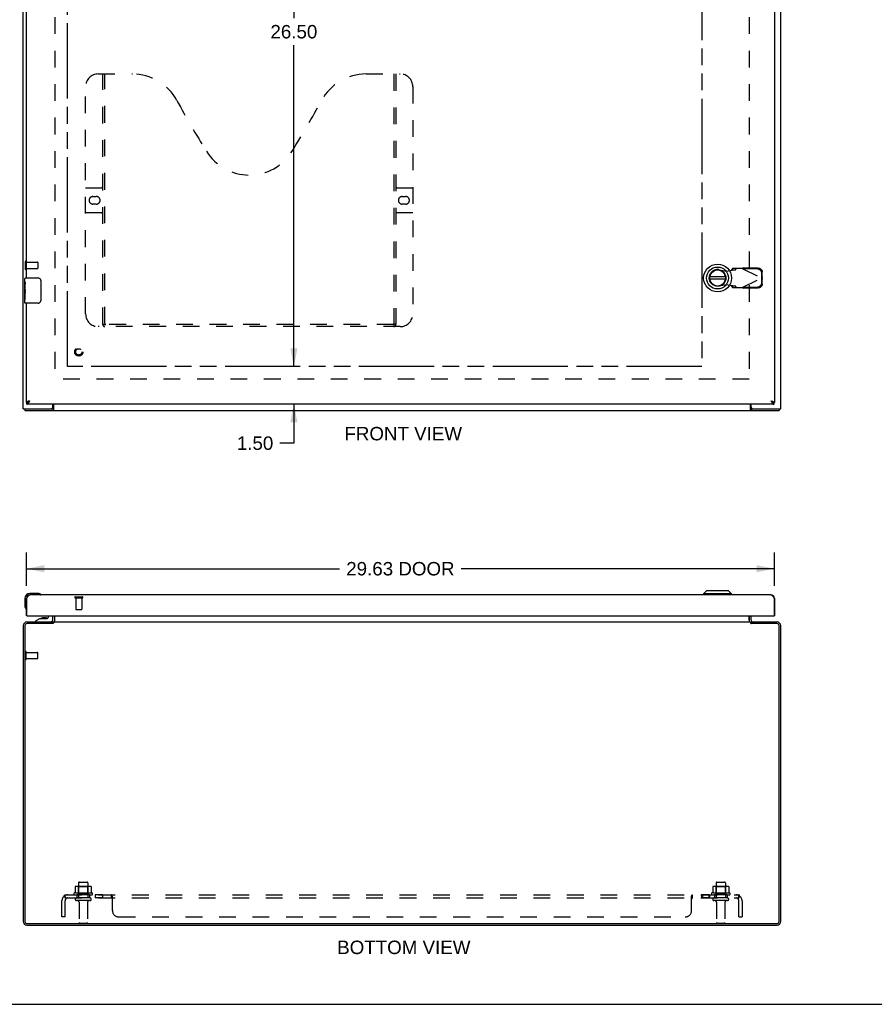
# Model space of a CAD drawing. Header units: inches. Extents: x 0 to 120, y 0 to 78.
# Tile 2 of 4: x 26 to 60, y 0 to 39. Entities that reach past the tile are written whole.
import ezdxf

# ---------------------------------------------------------------- set-up
doc = ezdxf.new("R2010")
doc.units = ezdxf.units.IN
doc.header["$LTSCALE"] = 6.625984
doc.header["$MEASUREMENT"] = 0
doc.linetypes.add('HIDDEN', pattern=[0.2, 0.1, -0.1])
doc.linetypes.add('PHANTOM', pattern=[0.8, 0.45, -0.05, 0.1, -0.05, 0.1, -0.05])
doc.layers.get('0').update_dxf_attribs({"linetype": 'CONTINUOUS'})
for name, color, linetype in [('02___PRT_ALL_AXES', 7, 'CONTINUOUS'), ('AVAILABLE_DOOR_SPACE', 7, 'CONTINUOUS'), ('DEFAULT_2', 8, 'HIDDEN'), ('DIMENSIONS', 7, 'CONTINUOUS')]:
    doc.layers.add(name, color=color, linetype=linetype)
doc.styles.get("Standard").update_dxf_attribs({"font": 'arial.ttf'})
doc.dimstyles.new('DIMSTYLE_1', dxfattribs={"dimtxt": 0.531496, "dimasz": 0.708661, "dimexe": 0.09, "dimexo": 0.07, "dimgap": 0.0375, "dimtad": 0, "dimtih": 1, "dimtoh": 1, "dimzin": 4, "dimdsep": 46, "dimtxsty": 'Standard', "dimblk": '_FILLED', "dimblk1": '_FILLED', "dimblk2": '_FILLED', "dimcen": 0.09, "dimazin": 1, "dimtfac": 1, "dimtofl": 0, "dimtmove": 0, "dimatfit": 3, "dimldrblk": '_FILLED', "dimfxl": 1, "dimtolj": 1, "dimtzin": 4, "dimarcsym": 0})

# ---------------------------------------------------------------- blocks, each defined once
blk = doc.blocks.new('_FILLED')
at = {"color": 0, "linetype": 'ByBlock'}
blk.add_solid([(0, 0), (-1, 0.2), (-1, -0.2)], dxfattribs=at)
blk = doc.blocks.new('*D5')
at = {"layer": 'DIMENSIONS', "color": 2, "linetype": 'Continuous'}
for p, q in [((26.654, 16.568), (26.654, 17.881)), ((56.279, 16.568), (56.279, 17.881)), ((26.654, 17.243), (39.057, 17.243)), ((56.279, 17.243), (43.876, 17.243))]:
    blk.add_line(p, q, dxfattribs=at)
at = {"layer": 'DIMENSIONS', "color": 2, "linetype": 'Continuous', "xscale": 0.7086614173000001, "yscale": 0.7086614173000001, "zscale": 0.7086614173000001, "rotation": 180}
blk.add_blockref('_FILLED', (26.654, 17.243), dxfattribs=at)
at = {"layer": 'DIMENSIONS', "color": 2, "linetype": 'Continuous', "xscale": 0.7086614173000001, "yscale": 0.7086614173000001, "zscale": 0.7086614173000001}
blk.add_blockref('_FILLED', (56.279, 17.243), dxfattribs=at)
at = {"layer": 'DIMENSIONS', "color": 2, "linetype": 'Continuous', "insert": (41.466, 17.509), "char_height": 0.5315, "width": 4.28753, "attachment_point": 2, "line_spacing_factor": 0.9}
blk.add_mtext('29.63 DOOR', dxfattribs=at)
blk = doc.blocks.new('*D11')
at = {"layer": 'DIMENSIONS', "color": 2, "linetype": 'Continuous'}
for p, q in [((37.247, 51.752), (37.247, 39.033)), ((37.247, 25.252), (37.247, 37.97))]:
    blk.add_line(p, q, dxfattribs=at)
at = {"layer": 'DIMENSIONS', "color": 2, "linetype": 'Continuous', "xscale": 0.7086614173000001, "yscale": 0.7086614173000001, "zscale": 0.7086614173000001}
for p, rotation in [((37.247, 51.752), 90), ((37.247, 25.252), 270)]:
    blk.add_blockref('_FILLED', p, dxfattribs=dict(at, rotation=rotation))
at = {"layer": 'DIMENSIONS', "color": 2, "linetype": 'Continuous', "insert": (37.247, 38.767), "char_height": 0.5315, "width": 1.85727, "attachment_point": 2, "line_spacing_factor": 0.9}
blk.add_mtext('26.50', dxfattribs=at)
blk = doc.blocks.new('*D12')
at = {"layer": 'DIMENSIONS', "color": 2, "linetype": 'Continuous'}
for p, q in [((37.247, 25.252), (37.247, 26.669)), ((37.247, 23.752), (37.247, 22.214)), ((37.247, 22.214), (36.697, 22.214))]:
    blk.add_line(p, q, dxfattribs=at)
at = {"layer": 'DIMENSIONS', "color": 2, "linetype": 'Continuous', "xscale": 0.7086614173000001, "yscale": 0.7086614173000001, "zscale": 0.7086614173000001}
for p, rotation in [((37.247, 25.252), 270), ((37.247, 23.752), 90)]:
    blk.add_blockref('_FILLED', p, dxfattribs=dict(at, rotation=rotation))
at = {"layer": 'DIMENSIONS', "color": 2, "linetype": 'Continuous', "insert": (36.432, 22.479), "char_height": 0.5315, "width": 1.44433, "attachment_point": 3, "line_spacing_factor": 0.9}
blk.add_mtext('1.50', dxfattribs=at)

msp = doc.modelspace()

# ---------------------------------------------------------------- linework, layer by layer
at = {"color": 3, "linetype": 'Continuous'}
for p, q in [((26.529, 23.577), (26.529, 53.427)), ((56.529, 23.577), (56.529, 53.427)), ((56.279, 53.177), (56.279, 23.827)), ((26.654, 28.752), (26.654, 48.252)), ((26.654, 23.827), (26.654, 27.752)), ((26.789, 23.887), (26.771, 23.882)), ((26.529, 23.577), (27.644, 23.577)), ((26.592, 23.502), (56.466, 23.502)), ((56.266, 23.752), (26.667, 23.752)), ((27.704, 23.637), (27.704, 23.752)), ((27.731, 23.752), (27.731, 23.545)), ((55.327, 23.545), (55.327, 23.752)), ((55.354, 23.637), (55.354, 23.752)), ((55.414, 23.577), (56.529, 23.577)), ((26.654, 15.382), (26.654, 16.072)), ((26.667, 15.397), (26.667, 16.072)), ((56.144, 16.207), (26.789, 16.207)), ((56.266, 16.072), (56.266, 15.397)), ((56.279, 16.072), (56.279, 15.382)), ((26.682, 15.382), (56.251, 15.382)), ((27.704, 15.204), (27.704, 15.382)), ((27.781, 15.149), (27.781, 15.382)), ((55.277, 15.382), (55.277, 15.149)), ((55.354, 15.204), (55.354, 15.382)), ((26.529, 14.989), (26.529, 3.279)), ((26.592, 14.991), (26.592, 3.277)), ((27.701, 15.071), (26.672, 15.071)), ((26.674, 15.134), (27.704, 15.134)), ((27.716, 15.081), (27.712, 15.078)), ((27.731, 15.134), (27.731, 15.092)), ((27.731, 15.134), (55.327, 15.134)), ((55.292, 15.142), (55.295, 15.14)), ((55.327, 15.134), (55.327, 15.092)), ((55.354, 15.134), (56.384, 15.134)), ((56.386, 15.071), (55.357, 15.071)), ((56.466, 3.277), (56.466, 14.991)), ((56.529, 3.279), (56.529, 14.989)), ((26.672, 3.197), (56.386, 3.197)), ((26.674, 3.134), (56.384, 3.134))]:
    msp.add_line(p, q, dxfattribs=at)
at = {"color": 7, "linetype": 'Continuous'}
for p, q in [((26.609, 28.752), (27.119, 28.752)), ((27.219, 28.652), (27.219, 27.852)), ((54.341, 28.791), (53.716, 28.791)), ((53.716, 28.712), (54.341, 28.712)), ((26.594, 28.136), (26.594, 28.17)), ((26.594, 27.767), (26.594, 27.906)), ((27.119, 27.752), (26.609, 27.752)), ((26.654, 23.827), (26.667, 23.827)), ((26.667, 23.752), (26.667, 23.827)), ((56.279, 23.827), (56.266, 23.827)), ((56.266, 23.752), (56.266, 23.827)), ((26.592, 23.577), (26.592, 23.502)), ((27.701, 23.577), (27.644, 23.577)), ((27.701, 23.577), (27.701, 23.502)), ((55.414, 23.577), (55.357, 23.577)), ((55.357, 23.577), (55.357, 23.502)), ((56.466, 23.577), (56.466, 23.502)), ((26.594, 16.067), (26.594, 15.778)), ((26.654, 16.072), (26.667, 16.072)), ((27.083, 16.267), (26.794, 16.267)), ((27.121, 16.264), (27.083, 16.267)), ((27.219, 16.22), (27.218, 16.22)), ((53.595, 16.365), (53.477, 16.246)), ((54.579, 16.246), (53.477, 16.246)), ((53.477, 16.246), (53.477, 16.207)), ((54.461, 16.365), (53.595, 16.365)), ((54.461, 16.365), (54.579, 16.246)), ((54.579, 16.246), (54.579, 16.207)), ((56.279, 16.072), (56.266, 16.072)), ((26.594, 15.778), (26.597, 15.74)), ((26.639, 15.649), (26.64, 15.645)), ((26.64, 15.645), (26.64, 15.644)), ((26.682, 15.382), (26.654, 15.382)), ((27.198, 15.277), (27.027, 15.178)), ((27.198, 15.277), (27.48, 15.277)), ((27.362, 15.293), (27.292, 15.293)), ((27.432, 15.293), (27.362, 15.293)), ((27.512, 15.382), (27.512, 15.309)), ((27.696, 15.218), (27.696, 15.382)), ((27.779, 15.204), (27.779, 15.382)), ((55.279, 15.204), (55.279, 15.382)), ((56.251, 15.382), (56.279, 15.382)), ((27.027, 15.139), (27.027, 15.178)), ((27.027, 15.139), (27.618, 15.139)), ((27.233, 15.134), (27.232, 15.139)), ((27.491, 15.134), (27.492, 15.139)), ((27.704, 15.073), (27.704, 15.134)), ((27.725, 15.091), (27.704, 15.117)), ((55.333, 15.091), (55.354, 15.117)), ((55.354, 15.073), (55.354, 15.134)), ((0, 0), (120.472, 0))]:
    msp.add_line(p, q, dxfattribs=at)
for points in [[(27.212, 28.688), (27.214, 28.682), (27.216, 28.676), (27.217, 28.67), (27.218, 28.664), (27.218, 28.658), (27.219, 28.652)], [(27.219, 27.852), (27.218, 27.845), (27.218, 27.839), (27.217, 27.833), (27.216, 27.827), (27.214, 27.821), (27.212, 27.815)], [(26.667, 23.827), (26.672, 23.827), (26.677, 23.827), (26.682, 23.828), (26.687, 23.829), (26.692, 23.83), (26.697, 23.831), (26.702, 23.833), (26.707, 23.835), (26.712, 23.837), (26.718, 23.839), (26.723, 23.842), (26.728, 23.844)], [(26.728, 23.844), (26.733, 23.847), (26.738, 23.85)], [(26.738, 23.85), (26.743, 23.853), (26.748, 23.857), (26.753, 23.86), (26.758, 23.864), (26.763, 23.867), (26.768, 23.871), (26.773, 23.875), (26.779, 23.879), (26.784, 23.883), (26.789, 23.887)], [(26.789, 23.887), (26.784, 23.884), (26.779, 23.881), (26.775, 23.878), (26.77, 23.875), (26.766, 23.872), (26.761, 23.869), (26.757, 23.866), (26.753, 23.863), (26.75, 23.86), (26.746, 23.857), (26.743, 23.854), (26.742, 23.853)], [(56.144, 23.887), (56.148, 23.884), (56.153, 23.881), (56.158, 23.878), (56.162, 23.875), (56.167, 23.872), (56.171, 23.869), (56.175, 23.866), (56.179, 23.863), (56.183, 23.86), (56.186, 23.857), (56.189, 23.854), (56.19, 23.853)], [(56.144, 23.887), (56.149, 23.883), (56.154, 23.879), (56.159, 23.875), (56.164, 23.871), (56.169, 23.867), (56.174, 23.864), (56.179, 23.86), (56.184, 23.857), (56.189, 23.853)], [(56.189, 23.853), (56.195, 23.85), (56.2, 23.847)], [(56.2, 23.847), (56.205, 23.844), (56.21, 23.842), (56.215, 23.839), (56.22, 23.837), (56.225, 23.835), (56.23, 23.833), (56.235, 23.831), (56.24, 23.83), (56.245, 23.829), (56.25, 23.828), (56.256, 23.827), (56.261, 23.827), (56.266, 23.827)], [(27.713, 23.587), (27.711, 23.584), (27.71, 23.583), (27.709, 23.582), (27.708, 23.581), (27.707, 23.579), (27.706, 23.579), (27.705, 23.578), (27.704, 23.577), (27.703, 23.577), (27.702, 23.577), (27.701, 23.577)], [(27.731, 23.598), (27.729, 23.598), (27.728, 23.598), (27.727, 23.598), (27.726, 23.598), (27.725, 23.597), (27.724, 23.597), (27.723, 23.596), (27.721, 23.596), (27.72, 23.595), (27.719, 23.594), (27.718, 23.593), (27.717, 23.592), (27.716, 23.591), (27.715, 23.59), (27.714, 23.588), (27.713, 23.587)], [(55.327, 23.598), (55.328, 23.598), (55.329, 23.598), (55.33, 23.598), (55.332, 23.598), (55.333, 23.597), (55.334, 23.597), (55.335, 23.596), (55.336, 23.596), (55.337, 23.595), (55.338, 23.594), (55.339, 23.593), (55.34, 23.592), (55.341, 23.591), (55.342, 23.59), (55.343, 23.588), (55.344, 23.587), (55.346, 23.584)], [(55.346, 23.584), (55.347, 23.583), (55.348, 23.582), (55.349, 23.581), (55.351, 23.579), (55.352, 23.579), (55.353, 23.578), (55.354, 23.577), (55.355, 23.577), (55.356, 23.577), (55.357, 23.577)], [(27.218, 16.22), (27.217, 16.221), (27.216, 16.221), (27.212, 16.222)], [(26.64, 15.644), (26.64, 15.642), (26.64, 15.642)], [(27.725, 15.091), (27.723, 15.09), (27.722, 15.089), (27.721, 15.087), (27.72, 15.085), (27.719, 15.083), (27.718, 15.082)], [(55.333, 15.091), (55.334, 15.09), (55.335, 15.089), (55.337, 15.087), (55.338, 15.085), (55.339, 15.083), (55.339, 15.082)]]:
    msp.add_lwpolyline(points, dxfattribs=at)
at = {"color": 3, "linetype": 'Continuous'}
for points in [[(26.771, 23.882), (26.762, 23.879), (26.754, 23.877), (26.745, 23.874), (26.737, 23.872), (26.729, 23.869), (26.721, 23.867), (26.714, 23.864), (26.707, 23.862), (26.7, 23.859), (26.693, 23.857), (26.687, 23.854), (26.682, 23.852), (26.676, 23.849), (26.672, 23.847), (26.668, 23.844), (26.664, 23.842), (26.661, 23.839), (26.658, 23.837), (26.656, 23.834), (26.655, 23.832), (26.654, 23.829), (26.654, 23.827)], [(26.667, 23.752), (26.672, 23.752), (26.677, 23.753), (26.682, 23.754), (26.687, 23.756), (26.692, 23.759), (26.697, 23.762), (26.702, 23.766), (26.707, 23.77), (26.712, 23.774), (26.718, 23.78), (26.723, 23.785), (26.728, 23.791), (26.733, 23.798), (26.738, 23.804), (26.743, 23.812), (26.748, 23.819), (26.753, 23.827), (26.758, 23.835), (26.763, 23.843), (26.768, 23.852), (26.773, 23.86), (26.779, 23.869), (26.784, 23.878), (26.789, 23.887)], [(56.144, 23.887), (56.161, 23.882), (56.17, 23.879), (56.179, 23.877), (56.187, 23.874), (56.195, 23.872), (56.203, 23.869), (56.211, 23.867), (56.219, 23.864), (56.226, 23.862), (56.233, 23.859), (56.239, 23.857), (56.245, 23.854), (56.251, 23.852), (56.256, 23.849), (56.261, 23.847), (56.265, 23.844), (56.268, 23.842), (56.272, 23.839), (56.274, 23.837), (56.276, 23.834), (56.278, 23.832), (56.278, 23.829), (56.279, 23.827)], [(56.144, 23.887), (56.149, 23.878), (56.154, 23.869), (56.159, 23.86), (56.164, 23.852), (56.169, 23.843), (56.174, 23.835), (56.179, 23.827), (56.184, 23.819), (56.189, 23.812), (56.195, 23.804), (56.2, 23.798), (56.205, 23.791), (56.21, 23.785), (56.215, 23.78), (56.22, 23.774), (56.225, 23.77), (56.23, 23.766), (56.235, 23.762), (56.24, 23.759), (56.245, 23.756), (56.25, 23.754), (56.256, 23.753), (56.261, 23.752), (56.266, 23.752)], [(27.722, 23.528), (27.719, 23.523), (27.718, 23.521), (27.717, 23.518), (27.716, 23.516), (27.715, 23.514), (27.714, 23.512), (27.713, 23.51), (27.712, 23.508), (27.711, 23.507), (27.709, 23.506), (27.708, 23.505), (27.707, 23.504), (27.706, 23.503), (27.705, 23.502), (27.703, 23.502), (27.702, 23.502), (27.701, 23.502)], [(27.731, 23.545), (27.73, 23.544), (27.728, 23.542), (27.727, 23.54), (27.726, 23.538), (27.725, 23.536), (27.724, 23.533), (27.723, 23.531), (27.722, 23.528)], [(55.327, 23.545), (55.328, 23.544), (55.329, 23.542), (55.33, 23.54), (55.331, 23.538), (55.332, 23.536), (55.334, 23.533), (55.335, 23.531), (55.336, 23.528), (55.338, 23.523)], [(55.338, 23.523), (55.339, 23.521), (55.34, 23.518), (55.341, 23.516), (55.342, 23.514), (55.343, 23.512), (55.345, 23.51), (55.346, 23.508), (55.347, 23.507), (55.348, 23.506), (55.349, 23.505), (55.351, 23.504), (55.352, 23.503), (55.353, 23.502), (55.354, 23.502), (55.355, 23.502), (55.357, 23.502)], [(26.667, 16.072), (26.672, 16.081), (26.677, 16.09), (26.682, 16.098), (26.687, 16.107), (26.692, 16.115), (26.697, 16.124), (26.702, 16.132), (26.707, 16.14), (26.712, 16.147), (26.718, 16.154), (26.723, 16.161), (26.728, 16.167), (26.733, 16.174), (26.738, 16.179), (26.743, 16.184), (26.748, 16.189), (26.753, 16.193), (26.758, 16.197), (26.763, 16.2), (26.768, 16.202), (26.773, 16.204), (26.779, 16.206), (26.784, 16.207), (26.789, 16.207)], [(56.144, 16.207), (56.149, 16.207), (56.154, 16.206), (56.159, 16.204), (56.164, 16.202), (56.169, 16.2), (56.174, 16.197), (56.179, 16.193), (56.184, 16.189), (56.189, 16.184), (56.195, 16.179), (56.2, 16.174), (56.205, 16.167), (56.21, 16.161), (56.215, 16.154), (56.22, 16.147), (56.225, 16.14), (56.23, 16.132), (56.235, 16.124), (56.24, 16.115), (56.245, 16.107), (56.25, 16.098), (56.256, 16.09), (56.261, 16.081), (56.266, 16.072)], [(27.678, 15.149), (27.678, 15.15), (27.678, 15.15), (27.679, 15.15), (27.68, 15.15), (27.68, 15.149), (27.681, 15.149), (27.683, 15.148), (27.684, 15.147), (27.685, 15.146), (27.686, 15.145), (27.689, 15.142)], [(27.689, 15.142), (27.691, 15.141), (27.692, 15.14), (27.694, 15.138)], [(27.694, 15.138), (27.696, 15.137), (27.697, 15.136), (27.699, 15.135)], [(27.712, 15.078), (27.711, 15.077), (27.709, 15.077), (27.708, 15.076), (27.707, 15.075), (27.706, 15.074), (27.705, 15.074), (27.703, 15.073), (27.702, 15.072), (27.701, 15.071)], [(27.731, 15.092), (27.73, 15.091), (27.728, 15.09), (27.727, 15.089), (27.726, 15.088), (27.725, 15.087), (27.724, 15.086), (27.723, 15.085), (27.722, 15.084), (27.72, 15.083), (27.719, 15.083), (27.718, 15.082), (27.717, 15.081), (27.716, 15.081)], [(27.765, 15.142), (27.763, 15.14), (27.762, 15.139), (27.761, 15.138), (27.759, 15.137), (27.758, 15.136), (27.757, 15.135), (27.756, 15.135), (27.755, 15.134), (27.754, 15.134), (27.753, 15.134)], [(27.781, 15.149), (27.78, 15.15), (27.779, 15.15), (27.778, 15.15), (27.776, 15.15), (27.775, 15.149), (27.774, 15.149), (27.772, 15.148), (27.771, 15.148), (27.77, 15.147), (27.769, 15.146), (27.767, 15.145), (27.766, 15.143), (27.765, 15.142)], [(55.277, 15.149), (55.278, 15.15), (55.279, 15.15), (55.28, 15.15), (55.281, 15.15), (55.282, 15.149), (55.284, 15.149), (55.285, 15.148), (55.286, 15.148), (55.288, 15.147), (55.289, 15.146), (55.29, 15.145), (55.291, 15.143), (55.292, 15.142)], [(55.295, 15.14), (55.296, 15.139), (55.297, 15.138), (55.298, 15.137), (55.299, 15.136), (55.3, 15.135), (55.301, 15.135), (55.303, 15.134), (55.304, 15.134), (55.305, 15.134)], [(55.327, 15.092), (55.328, 15.091), (55.329, 15.09), (55.33, 15.089), (55.331, 15.088), (55.332, 15.087), (55.334, 15.086), (55.335, 15.085), (55.336, 15.084), (55.337, 15.083), (55.338, 15.083), (55.339, 15.082), (55.34, 15.081), (55.341, 15.081), (55.345, 15.079)], [(55.345, 15.079), (55.346, 15.078), (55.347, 15.077), (55.348, 15.077), (55.349, 15.076), (55.351, 15.075), (55.352, 15.074), (55.353, 15.074), (55.354, 15.073), (55.355, 15.072), (55.357, 15.071)], [(55.364, 15.138), (55.362, 15.137), (55.36, 15.136), (55.359, 15.135)], [(55.371, 15.145), (55.368, 15.142), (55.367, 15.141), (55.365, 15.14), (55.364, 15.138)], [(55.38, 15.149), (55.38, 15.15), (55.379, 15.15), (55.379, 15.15), (55.378, 15.15), (55.377, 15.149), (55.376, 15.149), (55.375, 15.148), (55.374, 15.147), (55.372, 15.146), (55.371, 15.145)]]:
    msp.add_lwpolyline(points, dxfattribs=at)
at = {"color": 7, "linetype": 'Continuous'}
for radius in [0.551, 0.433, 0.329, 0.317]:
    msp.add_circle((54.028, 28.751), radius, dxfattribs=at)
for centre, radius, start, end in [((54.028, 28.751), 0.315, 10.0787, 349.9213), ((26.609, 28.737), 0.015, 90, 180), ((27.119, 28.652), 0.1, 21.1999, 90), ((26.609, 27.767), 0.015, 180, 270), ((27.119, 27.852), 0.1, 270, 338.7946), ((26.794, 16.067), 0.2, 90, 180), ((27.083, 16.017), 0.25, 59.1101, 90), ((27.204, 16.222), 0.015, 270, 353.6204), ((27.204, 16.219), 0.015, 6.3796, 59.1101), ((26.844, 15.778), 0.25, 180, 210.8899), ((26.642, 15.657), 0.015, 210.8899, 263.6204), ((26.639, 15.657), 0.015, 276.3796, 360), ((27.292, 15.203), 0.09, 90, 124.9249), ((27.432, 15.203), 0.09, 55.2472, 90), ((27.48, 15.309), 0.0317, 270, 360), ((27.618, 15.218), 0.0787, 270, 360), ((27.634, 15.204), 0.145, 334.603, 360), ((55.424, 15.204), 0.145, 180, 205.397), ((27.634, 15.204), 0.145, 308.7549, 311.9883), ((55.424, 15.204), 0.145, 228.0117, 231.2451)]:
    msp.add_arc(centre, radius, start, end, dxfattribs=at)
at = {"color": 3, "linetype": 'Continuous'}
for centre, radius, start, end in [((27.644, 23.637), 0.06, 270, 360), ((55.414, 23.637), 0.06, 180, 270), ((26.789, 16.072), 0.135, 90, 180), ((56.144, 16.072), 0.135, 0, 90), ((26.682, 15.397), 0.015, 180, 270), ((27.634, 15.204), 0.07, 273.2311, 360), ((55.424, 15.204), 0.07, 180, 266.7689), ((56.251, 15.397), 0.015, 270, 360), ((26.674, 14.989), 0.145, 90, 180), ((26.672, 14.991), 0.08, 90, 180), ((56.384, 14.989), 0.145, 0, 90), ((56.386, 14.991), 0.08, 0, 90), ((26.674, 3.279), 0.145, 180, 270), ((26.672, 3.277), 0.08, 180, 270), ((56.384, 3.279), 0.145, 270, 360), ((56.386, 3.277), 0.08, 270, 360)]:
    msp.add_arc(centre, radius, start, end, dxfattribs=at)
at = {"layer": '02___PRT_ALL_AXES', "color": 8, "linetype": 'HIDDEN'}
for p, q in [((26.647, 29.128), (26.647, 29.376)), ((26.647, 29.376), (27.094, 29.376)), ((26.647, 29.128), (27.094, 29.128)), ((28.605, 16.089), (28.605, 15.642)), ((28.605, 16.089), (28.853, 16.089)), ((28.853, 16.089), (28.853, 15.642)), ((26.647, 13.685), (26.647, 13.933)), ((26.647, 13.933), (27.094, 13.933)), ((26.647, 13.685), (27.094, 13.685)), ((28.721, 4.804), (28.721, 4.209)), ((29.087, 4.804), (29.087, 4.209)), ((53.971, 4.804), (53.971, 4.209)), ((54.337, 4.804), (54.337, 4.209)), ((29.26, 4.404), (28.548, 4.404)), ((28.57, 4.334), (28.654, 4.334)), ((28.654, 4.334), (28.654, 4.209)), ((29.154, 4.334), (28.654, 4.334)), ((29.154, 4.334), (29.154, 4.209)), ((29.154, 4.334), (29.238, 4.334)), ((29.382, 4.334), (29.382, 4.209)), ((29.663, 4.334), (29.382, 4.334)), ((29.663, 4.334), (29.663, 4.209)), ((53.714, 4.334), (53.395, 4.334)), ((53.395, 4.334), (53.395, 4.209)), ((53.433, 4.334), (53.433, 4.209)), ((53.676, 4.334), (53.676, 4.209)), ((53.714, 4.334), (53.714, 4.209)), ((54.51, 4.404), (53.798, 4.404)), ((53.82, 4.334), (53.904, 4.334)), ((54.404, 4.334), (53.904, 4.334)), ((53.904, 4.334), (53.904, 4.209)), ((54.404, 4.334), (54.488, 4.334)), ((54.404, 4.334), (54.404, 4.209)), ((29.154, 4.209), (28.654, 4.209)), ((28.738, 4.041), (28.738, 3.239)), ((29.07, 4.041), (29.07, 3.239)), ((29.663, 4.209), (29.382, 4.209)), ((53.714, 4.209), (53.395, 4.209)), ((54.404, 4.209), (53.904, 4.209)), ((53.988, 4.041), (53.988, 3.239)), ((54.32, 4.041), (54.32, 3.239))]:
    msp.add_line(p, q, dxfattribs=at)
at = {"layer": '02___PRT_ALL_AXES', "color": 7, "linetype": 'Continuous'}
for p, q in [((26.594, 28.593), (26.594, 28.737)), ((26.594, 28.337), (26.594, 28.59)), ((26.603, 28.535), (26.594, 28.535)), ((26.604, 28.367), (26.604, 28.524)), ((26.594, 28.367), (26.604, 28.367)), ((26.594, 27.767), (26.594, 28.334)), ((26.597, 28.304), (26.594, 28.304)), ((26.594, 28.172), (26.603, 28.172)), ((26.594, 28.136), (26.604, 28.136)), ((26.594, 28.073), (26.604, 28.073)), ((26.604, 28.183), (26.604, 28.236)), ((26.604, 27.906), (26.604, 28.136)), ((26.594, 27.906), (26.604, 27.906))]:
    msp.add_line(p, q, dxfattribs=at)
for points in [[(26.594, 28.593), (26.594, 28.589), (26.594, 28.585), (26.595, 28.58), (26.596, 28.574), (26.598, 28.567), (26.599, 28.559), (26.601, 28.551), (26.602, 28.542), (26.603, 28.533), (26.604, 28.524)], [(26.594, 28.337), (26.594, 28.33), (26.595, 28.322), (26.595, 28.314), (26.596, 28.305), (26.598, 28.296), (26.599, 28.287), (26.6, 28.278), (26.601, 28.269), (26.602, 28.26), (26.603, 28.252), (26.603, 28.244), (26.604, 28.236)], [(26.604, 28.183), (26.603, 28.177), (26.603, 28.171), (26.602, 28.165), (26.602, 28.159), (26.601, 28.153), (26.601, 28.147)]]:
    msp.add_lwpolyline(points, dxfattribs=at)
at = {"layer": '02___PRT_ALL_AXES', "color": 8, "linetype": 'HIDDEN'}
msp.add_circle((28.729, 25.827), 0.124, dxfattribs=at)
for centre, radius, start, end in [((28.57, 4.372), 0.0384, 124.4497, 270), ((28.904, 3.804), 0.698, 117.6814, 120.6631), ((28.904, 3.804), 0.698, 59.3369, 62.3186), ((29.238, 4.372), 0.0384, 270, 55.5503), ((53.82, 4.372), 0.0384, 124.4497, 270), ((54.154, 3.804), 0.698, 117.6814, 120.6631), ((54.154, 3.804), 0.698, 59.3369, 62.3186), ((54.488, 4.372), 0.0384, 270, 55.5503)]:
    msp.add_arc(centre, radius, start, end, dxfattribs=at)
at = {"layer": '02___PRT_ALL_AXES', "color": 7, "linetype": 'Continuous'}
msp.add_ellipse((26.794, 28.17), major_axis=(0.2, 0), ratio=0.432808, start_param=3.141593, end_param=3.403409, dxfattribs=at)
at = {"layer": 'AVAILABLE_DOOR_SPACE', "color": 40, "linetype": 'PHANTOM'}
for p, q in [((28.279, 25.252), (28.279, 51.752)), ((53.404, 51.752), (53.404, 25.252)), ((53.404, 25.252), (28.279, 25.252))]:
    msp.add_line(p, q, dxfattribs=at)
at = {"layer": 'DEFAULT_2', "color": 8, "linetype": 'HIDDEN'}
for p, q in [((27.779, 52.327), (27.779, 24.677)), ((55.279, 52.327), (55.279, 24.677)), ((29.499, 36.827), (30.854, 36.827)), ((29.674, 26.917), (29.674, 36.827)), ((29.754, 26.947), (29.754, 36.827)), ((40.104, 36.827), (41.459, 36.827)), ((41.204, 36.827), (41.204, 26.947)), ((41.284, 36.827), (41.284, 26.917)), ((28.999, 27.327), (28.999, 36.327)), ((41.959, 36.327), (41.959, 27.327)), ((28.999, 32.327), (29.634, 32.327)), ((29.285, 31.977), (29.422, 31.977)), ((41.324, 32.327), (41.959, 32.327)), ((41.535, 31.977), (41.672, 31.977)), ((29.422, 31.677), (29.285, 31.677)), ((41.672, 31.677), (41.535, 31.677)), ((29.634, 31.327), (28.999, 31.327)), ((41.959, 31.327), (41.324, 31.327)), ((26.604, 29.394), (26.604, 29.11)), ((26.647, 29.394), (26.647, 29.11)), ((27.104, 29.366), (27.104, 29.138)), ((54.088, 29.08), (54.383, 29.027)), ((54.383, 29.027), (54.579, 29.065)), ((54.579, 29.065), (54.611, 29.067)), ((54.625, 29.125), (54.583, 29.079)), ((54.583, 29.079), (54.738, 29.079)), ((54.999, 29.125), (54.625, 29.125)), ((54.738, 29.079), (54.78, 29.125)), ((54.999, 29.125), (55.786, 28.751)), ((55.027, 29.112), (55.047, 29.153)), ((55.617, 29.102), (55.027, 29.112)), ((55.637, 29.143), (55.047, 29.153)), ((55.78, 28.754), (55.776, 28.947)), ((55.799, 28.796), (55.796, 28.989)), ((54.383, 28.476), (54.088, 28.422)), ((54.579, 28.438), (54.383, 28.476)), ((54.999, 28.377), (55.786, 28.751)), ((55.776, 28.555), (55.78, 28.748)), ((55.799, 28.796), (55.78, 28.754)), ((55.78, 28.748), (55.799, 28.706)), ((55.791, 28.766), (55.786, 28.751)), ((55.786, 28.751), (55.791, 28.736)), ((55.795, 28.781), (55.791, 28.766)), ((55.791, 28.736), (55.795, 28.721)), ((55.799, 28.796), (55.795, 28.781)), ((55.795, 28.721), (55.799, 28.706)), ((55.796, 28.514), (55.799, 28.706)), ((54.738, 28.423), (54.583, 28.423)), ((54.583, 28.423), (54.625, 28.377)), ((54.625, 28.377), (54.999, 28.377)), ((54.78, 28.377), (54.738, 28.423)), ((55.015, 28.368), (54.999, 28.377)), ((55.027, 28.391), (55.617, 28.401)), ((55.047, 28.349), (55.027, 28.391)), ((55.047, 28.349), (55.637, 28.359)), ((41.2, 26.907), (29.758, 26.907)), ((41.459, 26.827), (29.499, 26.827)), ((55.277, 24.752), (27.781, 24.752)), ((28.587, 16.132), (28.871, 16.132)), ((28.587, 16.089), (28.871, 16.089)), ((28.615, 15.632), (28.843, 15.632)), ((26.604, 13.667), (26.604, 13.951)), ((26.647, 13.667), (26.647, 13.951)), ((27.104, 13.695), (27.104, 13.923)), ((28.751, 4.834), (29.057, 4.834)), ((54.001, 4.834), (54.307, 4.834)), ((28.185, 4.209), (28.185, 4.334)), ((28.185, 4.334), (54.872, 4.334)), ((28.585, 4.649), (28.585, 4.431)), ((29.159, 4.67), (28.648, 4.67)), ((28.72, 4.65), (28.7, 4.67)), ((28.72, 4.354), (28.7, 4.334)), ((28.72, 4.354), (28.72, 4.65)), ((29.087, 4.65), (28.72, 4.65)), ((29.087, 4.354), (28.72, 4.354)), ((29.087, 4.65), (29.107, 4.67)), ((29.087, 4.354), (29.087, 4.65)), ((29.087, 4.354), (29.107, 4.334)), ((29.223, 4.649), (29.223, 4.431)), ((30.025, 4.209), (30.025, 4.334)), ((30.026, 4.334), (30.025, 4.334)), ((30.029, 4.333), (30.027, 4.334)), ((30.054, 4.289), (30.053, 4.292)), ((53.003, 4.289), (53.005, 4.292)), ((53.024, 4.33), (53.026, 4.331)), ((53.032, 4.334), (53.033, 4.334)), ((53.033, 4.209), (53.033, 4.334)), ((53.835, 4.649), (53.835, 4.431)), ((54.409, 4.67), (53.898, 4.67)), ((53.97, 4.65), (53.95, 4.67)), ((53.97, 4.354), (53.95, 4.334)), ((54.337, 4.65), (53.97, 4.65)), ((53.97, 4.354), (53.97, 4.65)), ((54.337, 4.354), (53.97, 4.354)), ((54.337, 4.65), (54.357, 4.67)), ((54.337, 4.354), (54.337, 4.65)), ((54.337, 4.354), (54.357, 4.334)), ((54.473, 4.649), (54.473, 4.431)), ((54.872, 4.209), (54.872, 4.334)), ((28.06, 3.459), (28.06, 4.097)), ((28.146, 4.28), (28.226, 4.184)), ((28.185, 4.209), (54.872, 4.209)), ((28.185, 3.459), (28.185, 4.097)), ((28.189, 4.251), (28.188, 4.252)), ((28.189, 4.249), (28.189, 4.251)), ((28.19, 4.248), (28.189, 4.249)), ((28.19, 4.246), (28.19, 4.248)), ((28.19, 4.244), (28.19, 4.246)), ((28.191, 4.243), (28.19, 4.244)), ((28.192, 4.241), (28.191, 4.243)), ((28.192, 4.24), (28.192, 4.241)), ((28.193, 4.238), (28.192, 4.24)), ((28.193, 4.236), (28.193, 4.238)), ((28.212, 4.191), (28.207, 4.196)), ((29.168, 4.103), (28.639, 4.103)), ((30.026, 4.209), (30.025, 4.209)), ((30.031, 4.207), (30.029, 4.208)), ((30.039, 4.196), (30.037, 4.199)), ((30.048, 4.186), (30.046, 4.187)), ((30.053, 4.183), (30.052, 4.184)), ((30.06, 3.709), (30.06, 4.28)), ((52.997, 3.709), (52.997, 4.28)), ((53.003, 4.183), (53.004, 4.183)), ((53.011, 4.187), (53.012, 4.188)), ((53.025, 4.205), (53.027, 4.207)), ((53.031, 4.209), (53.032, 4.209)), ((54.418, 4.103), (53.889, 4.103)), ((54.911, 4.28), (54.832, 4.184)), ((54.866, 4.241), (54.865, 4.239)), ((54.867, 4.244), (54.866, 4.242)), ((54.866, 4.242), (54.866, 4.241)), ((54.868, 4.247), (54.867, 4.245)), ((54.867, 4.245), (54.867, 4.244)), ((54.869, 4.25), (54.868, 4.248)), ((54.868, 4.248), (54.868, 4.247)), ((54.87, 4.254), (54.869, 4.253)), ((54.869, 4.253), (54.869, 4.251)), ((54.869, 4.251), (54.869, 4.25)), ((54.87, 4.256), (54.87, 4.254)), ((54.872, 3.459), (54.872, 4.097)), ((54.997, 4.097), (54.997, 3.459)), ((28.185, 3.459), (28.06, 3.459)), ((28.768, 3.209), (29.04, 3.209)), ((30.31, 3.459), (52.747, 3.459)), ((54.018, 3.209), (54.29, 3.209)), ((54.872, 3.459), (54.997, 3.459))]:
    msp.add_line(p, q, dxfattribs=at)
for points in [[(54.583, 29.079), (54.583, 29.077), (54.583, 29.074), (54.582, 29.072), (54.581, 29.069), (54.58, 29.067), (54.579, 29.065)], [(54.611, 29.067), (54.627, 29.068), (54.642, 29.069), (54.657, 29.07), (54.67, 29.071), (54.683, 29.072), (54.695, 29.073), (54.706, 29.074), (54.715, 29.075), (54.723, 29.076), (54.73, 29.077), (54.735, 29.078), (54.738, 29.079)], [(54.999, 29.125), (55.015, 29.135), (55.023, 29.139), (55.031, 29.144), (55.039, 29.149), (55.047, 29.153)], [(55.776, 28.947), (55.775, 28.962), (55.773, 28.977), (55.769, 28.991), (55.763, 29.005), (55.757, 29.019), (55.748, 29.032), (55.739, 29.044), (55.729, 29.055), (55.717, 29.065), (55.705, 29.075), (55.691, 29.082), (55.677, 29.089), (55.663, 29.094), (55.648, 29.098), (55.633, 29.101), (55.617, 29.102)], [(55.637, 29.143), (55.653, 29.142), (55.668, 29.14), (55.683, 29.136), (55.697, 29.131), (55.711, 29.124), (55.724, 29.116), (55.737, 29.107), (55.748, 29.097), (55.759, 29.086), (55.768, 29.074), (55.776, 29.061), (55.783, 29.047), (55.788, 29.033), (55.792, 29.018), (55.795, 29.004), (55.796, 28.989)], [(55.617, 28.401), (55.633, 28.402), (55.648, 28.404), (55.663, 28.408), (55.677, 28.413), (55.691, 28.42), (55.705, 28.428), (55.717, 28.437), (55.729, 28.447), (55.739, 28.458), (55.748, 28.47), (55.757, 28.483), (55.763, 28.497), (55.769, 28.511), (55.773, 28.525), (55.775, 28.54), (55.776, 28.555)], [(55.796, 28.514), (55.795, 28.499), (55.792, 28.484), (55.788, 28.469), (55.783, 28.455), (55.776, 28.442), (55.768, 28.429), (55.759, 28.417), (55.748, 28.405), (55.737, 28.395), (55.724, 28.386), (55.711, 28.378), (55.697, 28.372), (55.683, 28.366), (55.668, 28.362), (55.653, 28.36), (55.637, 28.359)], [(54.738, 28.423), (54.735, 28.424), (54.73, 28.425), (54.723, 28.426), (54.715, 28.427), (54.706, 28.428), (54.695, 28.429), (54.683, 28.43), (54.67, 28.431), (54.657, 28.432), (54.642, 28.434), (54.627, 28.435), (54.611, 28.436), (54.579, 28.438)], [(54.579, 28.438), (54.58, 28.435), (54.581, 28.433), (54.582, 28.43), (54.583, 28.428), (54.583, 28.426), (54.583, 28.423)], [(55.047, 28.349), (55.039, 28.353), (55.031, 28.358), (55.023, 28.363), (55.015, 28.368)], [(29.664, 26.947), (29.68, 26.936), (29.696, 26.926), (29.712, 26.918), (29.727, 26.912), (29.743, 26.908), (29.758, 26.907)], [(41.2, 26.907), (41.215, 26.908), (41.23, 26.912), (41.246, 26.918), (41.262, 26.926), (41.278, 26.936), (41.294, 26.947)], [(28.146, 4.28), (28.148, 4.282), (28.15, 4.284), (28.152, 4.286), (28.154, 4.289), (28.156, 4.292), (28.157, 4.295), (28.159, 4.298), (28.16, 4.302), (28.162, 4.305)], [(28.162, 4.305), (28.165, 4.312), (28.166, 4.315), (28.168, 4.318), (28.169, 4.321), (28.171, 4.323), (28.172, 4.326), (28.174, 4.328), (28.176, 4.33), (28.178, 4.331), (28.179, 4.333), (28.181, 4.333), (28.182, 4.334), (28.184, 4.334), (28.185, 4.334)], [(28.585, 4.431), (28.585, 4.429), (28.585, 4.428), (28.584, 4.427), (28.584, 4.426), (28.584, 4.426), (28.583, 4.425), (28.583, 4.425), (28.583, 4.424), (28.582, 4.424), (28.582, 4.423), (28.582, 4.423), (28.581, 4.423), (28.581, 4.423), (28.581, 4.422), (28.58, 4.422), (28.58, 4.422), (28.58, 4.422), (28.58, 4.422)], [(28.591, 4.658), (28.589, 4.657), (28.588, 4.656), (28.587, 4.655), (28.586, 4.653), (28.585, 4.652), (28.585, 4.65), (28.585, 4.649)], [(29.217, 4.658), (29.218, 4.657), (29.219, 4.656), (29.221, 4.655), (29.221, 4.653), (29.222, 4.652), (29.223, 4.65), (29.223, 4.649)], [(29.228, 4.422), (29.228, 4.422), (29.227, 4.422), (29.227, 4.422), (29.227, 4.422), (29.227, 4.423), (29.226, 4.423), (29.226, 4.423), (29.226, 4.423), (29.225, 4.424), (29.225, 4.424), (29.225, 4.425), (29.224, 4.425), (29.224, 4.426), (29.224, 4.426), (29.223, 4.427), (29.223, 4.428), (29.223, 4.429), (29.223, 4.431)], [(30.043, 4.315), (30.042, 4.318), (30.04, 4.321), (30.039, 4.323), (30.037, 4.326), (30.035, 4.328), (30.033, 4.33), (30.032, 4.331), (30.03, 4.333), (30.029, 4.333), (30.027, 4.334), (30.026, 4.334), (30.025, 4.334)], [(30.037, 4.326), (30.035, 4.328), (30.033, 4.33)], [(30.046, 4.308), (30.044, 4.312), (30.043, 4.315)], [(30.057, 4.284), (30.056, 4.286), (30.054, 4.289), (30.053, 4.292), (30.051, 4.295), (30.05, 4.298), (30.049, 4.302), (30.046, 4.308)], [(53, 4.284), (53.002, 4.286), (53.003, 4.289), (53.005, 4.292), (53.006, 4.295), (53.007, 4.298), (53.009, 4.302)], [(53.009, 4.302), (53.012, 4.308), (53.013, 4.312), (53.015, 4.315)], [(53.015, 4.315), (53.016, 4.318), (53.017, 4.321), (53.019, 4.323)], [(53.019, 4.323), (53.021, 4.326), (53.022, 4.328)], [(53.021, 4.326), (53.022, 4.328), (53.024, 4.33), (53.026, 4.331), (53.027, 4.333), (53.029, 4.333), (53.03, 4.334), (53.032, 4.334), (53.033, 4.334)], [(53.835, 4.431), (53.835, 4.429), (53.835, 4.428), (53.834, 4.427), (53.834, 4.426), (53.834, 4.426), (53.833, 4.425), (53.833, 4.425), (53.833, 4.424), (53.832, 4.424), (53.832, 4.423), (53.832, 4.423), (53.831, 4.423), (53.831, 4.423), (53.831, 4.422), (53.83, 4.422), (53.83, 4.422), (53.83, 4.422), (53.83, 4.422)], [(53.841, 4.658), (53.839, 4.657), (53.838, 4.656), (53.837, 4.655), (53.836, 4.653), (53.835, 4.652), (53.835, 4.65), (53.835, 4.649)], [(54.467, 4.658), (54.468, 4.657), (54.469, 4.656), (54.471, 4.655), (54.471, 4.653), (54.472, 4.652), (54.473, 4.65), (54.473, 4.649)], [(54.478, 4.422), (54.478, 4.422), (54.477, 4.422), (54.477, 4.422), (54.477, 4.422), (54.477, 4.423), (54.476, 4.423), (54.476, 4.423), (54.476, 4.423), (54.475, 4.424), (54.475, 4.424), (54.475, 4.425), (54.474, 4.425), (54.474, 4.426), (54.474, 4.426), (54.473, 4.427), (54.473, 4.428), (54.473, 4.429), (54.473, 4.431)], [(54.893, 4.312), (54.891, 4.315), (54.89, 4.318), (54.888, 4.321), (54.887, 4.323), (54.885, 4.326), (54.883, 4.328), (54.882, 4.33), (54.88, 4.331), (54.878, 4.333), (54.877, 4.333), (54.875, 4.334), (54.874, 4.334), (54.872, 4.334)], [(54.911, 4.28), (54.909, 4.282), (54.907, 4.284), (54.905, 4.286), (54.904, 4.289), (54.902, 4.292), (54.9, 4.295), (54.899, 4.298), (54.897, 4.302), (54.895, 4.305), (54.893, 4.312)], [(28.188, 4.252), (28.188, 4.253), (28.188, 4.254), (28.188, 4.255), (28.187, 4.256), (28.187, 4.256), (28.187, 4.257), (28.187, 4.258), (28.187, 4.258), (28.187, 4.259), (28.186, 4.26), (28.186, 4.261), (28.186, 4.261), (28.186, 4.262), (28.186, 4.263), (28.186, 4.263), (28.186, 4.264), (28.186, 4.264), (28.185, 4.265), (28.185, 4.266), (28.185, 4.266), (28.185, 4.267), (28.185, 4.267), (28.185, 4.268), (28.185, 4.268), (28.185, 4.268), (28.185, 4.269)], [(28.185, 4.269), (28.185, 4.269), (28.185, 4.269), (28.185, 4.269), (28.185, 4.269), (28.185, 4.268), (28.185, 4.268), (28.185, 4.268), (28.185, 4.268), (28.185, 4.267), (28.185, 4.267), (28.185, 4.266), (28.185, 4.266)], [(28.207, 4.196), (28.205, 4.198), (28.203, 4.199), (28.201, 4.201), (28.199, 4.203), (28.197, 4.204), (28.195, 4.205), (28.193, 4.207), (28.191, 4.208), (28.189, 4.208), (28.188, 4.209), (28.186, 4.209), (28.185, 4.209)], [(28.208, 4.205), (28.208, 4.205), (28.208, 4.205), (28.208, 4.205), (28.208, 4.206), (28.207, 4.206), (28.207, 4.206), (28.207, 4.207), (28.207, 4.207), (28.206, 4.208), (28.206, 4.208), (28.206, 4.209), (28.205, 4.209), (28.205, 4.21), (28.205, 4.21), (28.204, 4.211), (28.204, 4.212), (28.204, 4.212), (28.203, 4.213), (28.203, 4.213), (28.203, 4.214), (28.202, 4.215), (28.202, 4.216), (28.202, 4.216), (28.201, 4.217), (28.201, 4.218), (28.201, 4.218), (28.2, 4.219), (28.2, 4.22), (28.2, 4.221), (28.199, 4.221), (28.199, 4.222), (28.199, 4.223), (28.198, 4.224), (28.198, 4.225), (28.197, 4.226), (28.197, 4.227), (28.197, 4.227), (28.196, 4.228), (28.196, 4.229), (28.196, 4.23), (28.195, 4.231), (28.195, 4.232), (28.195, 4.233), (28.194, 4.234), (28.194, 4.235), (28.194, 4.236), (28.193, 4.236)], [(28.205, 4.209), (28.205, 4.208), (28.206, 4.208), (28.206, 4.207), (28.206, 4.207), (28.207, 4.207), (28.207, 4.206), (28.207, 4.206), (28.207, 4.206), (28.208, 4.205), (28.208, 4.205), (28.208, 4.205), (28.208, 4.205), (28.208, 4.205)], [(28.226, 4.184), (28.225, 4.183), (28.225, 4.183), (28.224, 4.183), (28.223, 4.183), (28.222, 4.183), (28.222, 4.184), (28.221, 4.184), (28.219, 4.185), (28.218, 4.186), (28.217, 4.187), (28.215, 4.188), (28.214, 4.19), (28.212, 4.191)], [(30.035, 4.203), (30.033, 4.204), (30.032, 4.205), (30.031, 4.207), (30.029, 4.208), (30.028, 4.208), (30.027, 4.209), (30.026, 4.209), (30.025, 4.209)], [(30.037, 4.199), (30.036, 4.201), (30.035, 4.203), (30.033, 4.204), (30.032, 4.205)], [(30.045, 4.188), (30.044, 4.19), (30.043, 4.191), (30.042, 4.193), (30.04, 4.194), (30.039, 4.196)], [(30.06, 4.184), (30.058, 4.183), (30.057, 4.183), (30.056, 4.183), (30.054, 4.183), (30.053, 4.183), (30.052, 4.184), (30.05, 4.184), (30.049, 4.185), (30.048, 4.186), (30.046, 4.187), (30.045, 4.188), (30.044, 4.19), (30.043, 4.191)], [(30.06, 4.184), (30.058, 4.183), (30.057, 4.183), (30.056, 4.183), (30.054, 4.183)], [(30.06, 4.28), (30.059, 4.282), (30.057, 4.284)], [(52.997, 4.28), (52.999, 4.282), (53, 4.284)], [(52.997, 4.184), (52.999, 4.183), (53, 4.183), (53.002, 4.183), (53.003, 4.183), (53.004, 4.183), (53.006, 4.184), (53.007, 4.184), (53.008, 4.185), (53.01, 4.186), (53.011, 4.187), (53.012, 4.188), (53.013, 4.19), (53.015, 4.191)], [(52.997, 4.184), (52.999, 4.183), (53, 4.183), (53.002, 4.183)], [(53.007, 4.184), (53.008, 4.185), (53.01, 4.186)], [(53.013, 4.19), (53.015, 4.191), (53.016, 4.193), (53.017, 4.194), (53.018, 4.196)], [(53.018, 4.196), (53.021, 4.199), (53.022, 4.201), (53.023, 4.203), (53.024, 4.204)], [(53.023, 4.203), (53.024, 4.204), (53.025, 4.205), (53.027, 4.207), (53.028, 4.208), (53.029, 4.208), (53.031, 4.209), (53.032, 4.209), (53.033, 4.209)], [(54.832, 4.184), (54.832, 4.183), (54.833, 4.183), (54.833, 4.183), (54.834, 4.183), (54.835, 4.183), (54.836, 4.184), (54.837, 4.184), (54.838, 4.185), (54.839, 4.186), (54.841, 4.187), (54.842, 4.188), (54.844, 4.19), (54.845, 4.191), (54.849, 4.194)], [(54.849, 4.194), (54.85, 4.196), (54.852, 4.198), (54.854, 4.199), (54.856, 4.201), (54.858, 4.203), (54.86, 4.204), (54.862, 4.205), (54.864, 4.207), (54.866, 4.208), (54.868, 4.208), (54.87, 4.209), (54.871, 4.209), (54.872, 4.209)], [(54.85, 4.205), (54.849, 4.205), (54.849, 4.205), (54.85, 4.205), (54.85, 4.205), (54.85, 4.205), (54.85, 4.206), (54.85, 4.206), (54.85, 4.206), (54.851, 4.207), (54.851, 4.207), (54.851, 4.207), (54.852, 4.208), (54.852, 4.208), (54.852, 4.209)], [(54.865, 4.239), (54.865, 4.237), (54.864, 4.236), (54.864, 4.235), (54.864, 4.234), (54.863, 4.234), (54.863, 4.233), (54.863, 4.232), (54.862, 4.231), (54.862, 4.23), (54.861, 4.229), (54.861, 4.228), (54.861, 4.227), (54.86, 4.226), (54.86, 4.225), (54.86, 4.224), (54.859, 4.224), (54.859, 4.223), (54.858, 4.222), (54.858, 4.221), (54.858, 4.22), (54.857, 4.22), (54.857, 4.219), (54.857, 4.218), (54.856, 4.217), (54.856, 4.217), (54.856, 4.216), (54.855, 4.215), (54.855, 4.215), (54.855, 4.214), (54.854, 4.213), (54.854, 4.213), (54.854, 4.212), (54.853, 4.211), (54.853, 4.211), (54.853, 4.21), (54.852, 4.21), (54.852, 4.209), (54.852, 4.208), (54.851, 4.208), (54.851, 4.207), (54.851, 4.207), (54.851, 4.207), (54.85, 4.206), (54.85, 4.206), (54.85, 4.206), (54.85, 4.205), (54.85, 4.205)], [(54.873, 4.269), (54.873, 4.269), (54.873, 4.269), (54.873, 4.269), (54.873, 4.268), (54.873, 4.268), (54.872, 4.268), (54.872, 4.267), (54.872, 4.267), (54.872, 4.267), (54.872, 4.266), (54.872, 4.266), (54.872, 4.265), (54.872, 4.264), (54.872, 4.264), (54.872, 4.263), (54.872, 4.263), (54.872, 4.262), (54.871, 4.261), (54.871, 4.261), (54.871, 4.26), (54.871, 4.26), (54.871, 4.259), (54.871, 4.258), (54.871, 4.258), (54.87, 4.257), (54.87, 4.256), (54.87, 4.256)], [(54.872, 4.266), (54.872, 4.266), (54.872, 4.267), (54.872, 4.267), (54.873, 4.267), (54.873, 4.268), (54.873, 4.268), (54.873, 4.268), (54.873, 4.269), (54.873, 4.269), (54.873, 4.269)]]:
    msp.add_lwpolyline(points, dxfattribs=at)
for radius in [0.164, 0.124]:
    msp.add_circle((28.729, 25.827), radius, dxfattribs=at)
for centre, radius, start, end in [((29.499, 36.327), 0.5, 90, 180), ((30.854, 34.827), 2, 28.4813, 90), ((40.104, 34.827), 2, 90, 151.5187), ((41.459, 36.327), 0.5, 0, 90), ((67.162, 54.525), 39.307, 208.4813, 211.8705), ((3.796, 54.525), 39.307, 328.1295, 331.5187), ((35.479, 34.827), 2, 211.8705, 328.1295), ((29.634, 32.367), 0.04, 270, 360), ((41.324, 32.367), 0.04, 180, 270), ((29.285, 31.827), 0.15, 90, 270), ((29.422, 31.827), 0.15, 270, 90), ((41.535, 31.827), 0.15, 90, 270), ((41.672, 31.827), 0.15, 270, 90), ((29.634, 31.287), 0.04, 0, 90), ((41.324, 31.287), 0.04, 90, 180), ((26.625, 29.394), 0.0215, 0, 180), ((27.094, 29.366), 0.01, 0, 90), ((26.625, 29.11), 0.0215, 180, 360), ((27.094, 29.138), 0.01, 270, 360), ((54.028, 28.751), 0.335, 79.673, 280.327), ((29.499, 27.327), 0.5, 180, 270), ((41.459, 27.327), 0.5, 270, 360), ((29.764, 26.917), 0.09, 180, 270), ((29.794, 26.947), 0.04, 180, 270), ((41.164, 26.947), 0.04, 270, 360), ((41.194, 26.917), 0.09, 270, 360), ((28.587, 16.111), 0.0215, 90, 270), ((28.871, 16.111), 0.0215, 270, 90), ((28.615, 15.642), 0.01, 180, 270), ((28.843, 15.642), 0.01, 270, 360), ((26.625, 13.951), 0.0215, 360, 180), ((26.625, 13.667), 0.0215, 180, 0), ((27.094, 13.923), 0.01, 360, 90), ((27.094, 13.695), 0.01, 270, 0), ((28.751, 4.804), 0.03, 90, 180), ((29.057, 4.804), 0.03, 0, 90), ((54.001, 4.804), 0.03, 90, 180), ((54.307, 4.804), 0.03, 0, 90), ((28.297, 4.097), 0.237, 90, 180), ((28.648, 4.529), 0.141, 90, 113.95), ((29.159, 4.529), 0.141, 66.05, 90), ((53.898, 4.529), 0.141, 90, 113.95), ((54.409, 4.529), 0.141, 66.05, 90), ((54.76, 4.097), 0.237, 0, 90), ((28.297, 4.097), 0.112, 90, 180), ((28.639, 4.156), 0.053, 90, 270), ((28.675, 4.041), 0.0625, 0, 90), ((29.132, 4.041), 0.0625, 90, 180), ((29.168, 4.156), 0.053, 270, 90), ((53.889, 4.156), 0.053, 90, 270), ((53.925, 4.041), 0.0625, 0, 90), ((54.382, 4.041), 0.0625, 90, 180), ((54.418, 4.156), 0.053, 270, 90), ((54.76, 4.097), 0.112, 0, 90), ((30.31, 3.709), 0.25, 180, 270), ((52.747, 3.709), 0.25, 270, 360), ((28.768, 3.239), 0.03, 180, 270), ((29.04, 3.239), 0.03, 270, 360), ((54.018, 3.239), 0.03, 180, 270), ((54.29, 3.239), 0.03, 270, 360)]:
    msp.add_arc(centre, radius, start, end, dxfattribs=at)

# ---------------------------------------------------------------- texts
at = {"layer": 'DIMENSIONS', "color": 2, "linetype": 'Continuous', "char_height": 0.5315, "attachment_point": 2, "line_spacing_factor": 0.9}
for s, insert, width in [('FRONT VIEW', (41.578, 22.856), 4.65108), ('BOTTOM VIEW', (41.602, 2.52), 5.26754)]:
    msp.add_mtext(s, dxfattribs=dict(at, insert=insert, width=width))

# ---------------------------------------------------------------- dimensions: what is measured, and where the dimension line sits
at = {"layer": 'DIMENSIONS', "color": 2, "linetype": 'Continuous'}
for base, p1, p2, picture, middle in [((37.247, 25.252), (53.404, 51.752), (53.404, 25.252), '*D11', (37.24, 38.499)), ((37.247, 23.752), (28.279, 25.252), (56.266, 23.752), '*D12', (35.732, 22.211))]:
    dim = msp.add_linear_dim(base=base, p1=p1, p2=p2, angle=270, dimstyle='DIMSTYLE_1', dxfattribs=at)
    dim.commit()
    dim.dimension.update_dxf_attribs({"geometry": picture, "text_midpoint": middle, "dimtype": 160})
dim = msp.add_linear_dim(base=(56.278736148, 17.243422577), p1=(26.653736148, 16.498090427), p2=(56.278736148, 16.498090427), text='<> DOOR', dimstyle='DIMSTYLE_1', dxfattribs=at)
dim.commit()
dim.dimension.update_dxf_attribs({"geometry": '*D5', "text_midpoint": (41.466236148, 17.243422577), "dimtype": 160})

doc.saveas('drawing.dxf')
